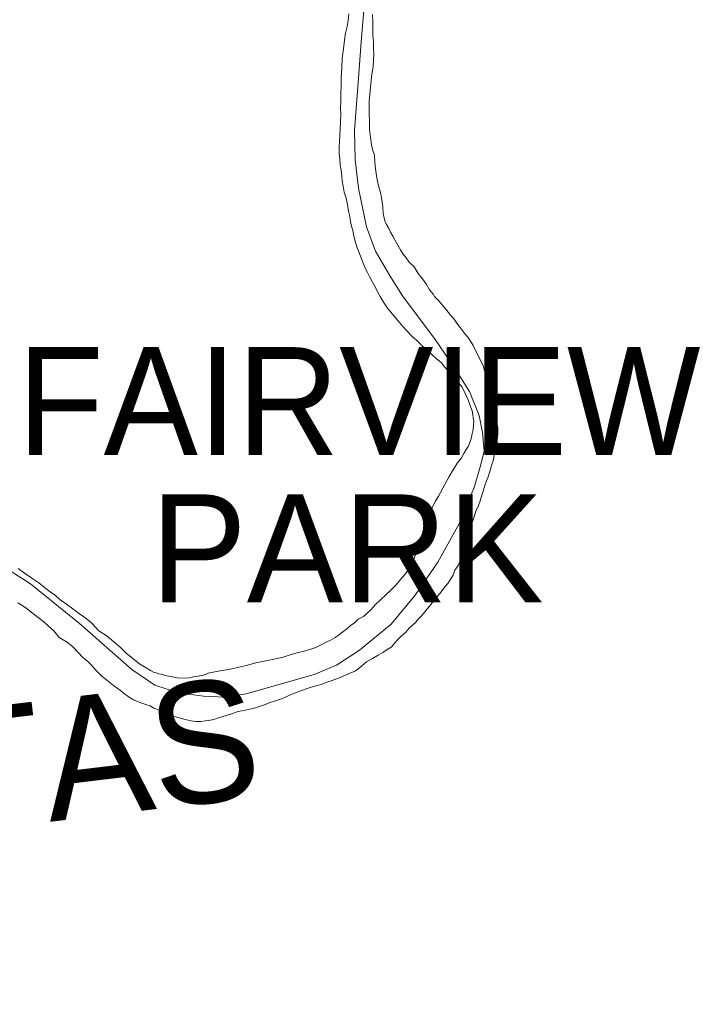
# Model space of a CAD drawing. Header units: feet. Extents: x 92 to 141.3, y -5 to 23.6.
# Tile 75 of 256: x 115.159 to 115.791, y 7.149 to 8.087. Entities that reach past the tile are written whole.
import ezdxf

# ---------------------------------------------------------------- set-up
doc = ezdxf.new("R2010")
doc.units = ezdxf.units.FT
doc.header["$MEASUREMENT"] = 0
doc.linetypes.add('CUY - Design$0$DGN1', pattern=[2231.760665, 0, -2231.760665])
doc.linetypes.add('CUY - Design$0$DGN3', pattern=[4463.52133, 2975.680887, -1487.840443])
for name, color, linetype, lineweight in [('CUY - Design$0$GM_X_Corporation', 7, 'CUY - Design$0$DGN1', 13), ('CUY - Design$0$GM_X_Corporation_Text', 7, 'Continuous', 13), ('CUY - Design$0$GM_X_Major_River', 5, 'Continuous', 13)]:
    doc.layers.add(name, color=color, linetype=linetype, lineweight=lineweight)
doc.layers.add('TX_X_20', color=7, linetype='Continuous')
doc.styles.add('CUY - Design$0$Styledgn030', font='dgn030.shx')

msp = doc.modelspace()

# ---------------------------------------------------------------- linework, layer by layer
at = {"layer": 'CUY - Design$0$GM_X_Corporation', "linetype": 'CUY - Design$0$DGN3', "flags": 128}
msp.add_lwpolyline([(131.23993, 19.51971), (131.25057, 19.21736), (131.25463, 18.74543), (131.80589, 18.75266), (131.81019, 18.38238), (131.81123, 18.2518), (131.81641, 18.20827), (131.84502, 18.15751), (131.86566, 18.12505), (131.85823, 18.05263), (131.73108, 17.94916), (131.73418, 17.79221), (131.89835, 17.74822), (131.90964, 17.7445), (131.91904, 17.74034), (131.92652, 17.73627), (131.93509, 17.73062), (131.94321, 17.72414), (131.94873, 17.71898), (131.95471, 17.71251), (131.9609, 17.70459), (131.96549, 17.6976), (131.96933, 17.69075), (132.02144, 17.58847), (131.95044, 17.533), (131.86311, 17.45709), (131.87979, 17.45324), (131.89094, 17.44917), (131.90171, 17.43933), (131.38918, 16.99856), (131.03043, 16.68824), (131.04286, 16.67552), (131.06094, 16.68511), (131.08522, 16.68897), (131.10624, 16.68909), (131.12604, 16.68425), (131.14175, 16.67608), (131.1579, 16.66215), (131.3522, 16.47961), (131.38278, 16.45757), (131.40646, 16.42875), (131.45073, 16.39722), (131.47927, 16.38005), (131.50406, 16.3674), (131.52597, 16.35391), (131.54212, 16.33997), (131.56161, 16.31944), (131.5774, 16.2956), (131.58908, 16.2709), (131.59622, 16.24866), (131.60171, 16.22434), (131.60518, 16.19424), (131.60252, 16.15461), (131.59946, 16.11457), (131.59713, 16.08814), (131.59972, 16.06752), (131.60808, 16.04694), (131.63682, 15.99387), (131.65597, 15.95891), (131.67298, 15.93837), (131.68623, 15.9273), (131.70566, 15.9171), (131.723, 15.91059), (131.74403, 15.90782), (131.77123, 15.90674), (131.79682, 15.90028), (131.81499, 15.89296), (131.83358, 15.88399), (131.8489, 15.87128), (131.86049, 15.86186), (131.89114, 15.83315), (131.93051, 15.79499), (132.24624, 15.48696), (131.51534, 15.47411), (131.49009, 15.49419), (131.48598, 15.49293), (131.48608, 15.47477), (130.94308, 15.46303), (130.40254, 15.45293), (130.40535, 15.53586), (130.4072, 15.53785), (130.2596, 15.66295), (130.1096, 15.45042), (129.85153, 15.44803), (129.53884, 15.44433), (129.23986, 15.43466), (129.21309, 15.43409), (129.16695, 15.43135), (129.11835, 15.42777), (129.05039, 15.42366), (129.00959, 15.42425), (128.94817, 15.42884), (128.9501, 15.09013), (128.96097, 14.34145), (128.6697, 14.33194), (128.63221, 14.33172), (128.57655, 14.33717), (128.58689, 13.24491), (128.97335, 13.25209), (128.98302, 12.71217), (128.75067, 12.70465), (128.75093, 12.65886), (128.614, 12.46502), (128.61963, 12.12721), (128.31641, 12.11763), (128.31235, 12.0175), (128.32977, 11.67176), (128.86532, 11.50852), (128.86619, 11.12239), (129.35593, 11.06667), (129.36127, 10.79892), (129.38142, 9.94025), (129.82461, 9.94429), (129.83433, 9.45799), (130.09023, 9.45935), (130.0907, 9.40748), (130.07646, 9.40692), (130.07658, 9.39917), (130.08565, 8.85417), (131.59766, 8.86329), (131.60394, 8.31434), (131.60815, 7.76308), (131.05258, 7.75574), (131.05751, 7.24579), (131.2499, 7.15465), (131.25497, 6.61991), (131.11129, 6.61591), (131.11546, 6.40124), (130.54318, 6.39723), (130.37053, 6.39397), (130.35937, 6.80203), (130.22056, 6.80102), (130.21922, 6.91499), (129.97993, 6.91257), (129.97975, 6.88407), (129.64281, 6.88197), (129.6421, 7.18676), (129.42492, 7.19021), (129.41596, 7.69594), (129.04342, 7.68314), (128.71838, 7.68254), (128.38447, 7.6739), (127.68238, 7.65958), (127.68944, 7.11125), (127.15123, 7.10072), (126.98615, 7.09609), (126.80214, 7.08961), (126.67126, 7.0837), (126.66869, 7.35149), (126.6722, 7.62957), (126.48612, 7.62513), (126.48544, 7.61192), (126.50773, 7.60679), (126.5267, 7.60493), (126.5728, 7.60665), (126.53324, 7.57158), (126.52982, 7.54596), (126.52666, 7.53396), (126.51209, 7.5107), (126.3009, 7.50607), (126.29327, 7.47214), (126.16081, 7.46798), (126.0279, 7.45918), (126.02471, 7.60541), (125.67969, 7.59929), (125.66526, 8.12024), (125.66062, 8.35372), (125.60669, 8.35274), (125.60652, 8.36759), (125.50551, 8.45316), (125.50568, 8.47503), (125.33063, 8.47855), (125.32864, 8.50906), (125.32487, 8.55275), (125.32404, 8.7021), (124.43779, 8.65627), (123.94613, 8.63062), (123.94987, 8.40415), (123.95043, 8.39054), (123.94732, 8.33646), (124.02309, 8.2993), (124.02594, 8.26509), (123.91277, 8.14672), (123.85149, 8.17742), (123.7684, 8.09444), (123.75788, 8.07741), (123.75721, 8.0642), (123.7594, 8.05185), (123.76494, 8.0354), (123.77299, 8.01486), (123.77816, 7.99387), (123.77798, 7.97283), (123.77822, 7.95179), (123.77838, 7.93693), (123.78346, 7.9242), (123.79436, 7.9074), (123.81193, 7.882), (123.84906, 7.83948), (123.87278, 7.81663), (123.90435, 7.79262), (123.92172, 7.78538), (123.94023, 7.78763), (123.95946, 7.79898), (123.97786, 7.81073), (123.99908, 7.82787), (124.02615, 7.83723), (124.05122, 7.84244), (124.07511, 7.84187), (124.11182, 7.83607), (124.1482, 7.82367), (124.17136, 7.81442), (124.18802, 7.79727), (124.19197, 7.77503), (124.18561, 7.75474), (124.16588, 7.71451), (124.15302, 7.68591), (124.14752, 7.66192), (124.14569, 7.64086), (124.15627, 7.61539), (124.17921, 7.58964), (124.22501, 7.54391), (124.34514, 7.44285), (124.37666, 7.42297), (124.42757, 7.39958), (124.45611, 7.38791), (124.47797, 7.38526), (124.48946, 7.38868), (124.49598, 7.39453), (124.50405, 7.40946), (124.51451, 7.43144), (124.5262, 7.45467), (124.53553, 7.46715), (124.54202, 7.47629), (124.55879, 7.48637), (124.58372, 7.50355), (124.60132, 7.51364), (124.61856, 7.51795), (124.64453, 7.51616), (124.65939, 7.5126), (124.6636, 7.50439), (124.66877, 7.48423), (124.69238, 7.39742), (124.70787, 7.37448), (124.72694, 7.36272), (124.74677, 7.35674), (124.76615, 7.35488), (124.79413, 7.35724), (124.81761, 7.35625), (124.84482, 7.35282), (124.87826, 7.34534), (124.9035, 7.33447), (124.93089, 7.31536), (124.94924, 7.29492), (124.95809, 7.27686), (124.96122, 7.25462), (124.96162, 7.21872), (124.96415, 7.13871), (124.96318, 7.11435), (124.95962, 7.10153), (124.95396, 7.09157), (124.94376, 7.08362), (124.90656, 7.05847), (124.88859, 7.04508), (124.84821, 7.01082), (124.81239, 6.97248), (124.79165, 6.94874), (124.16501, 6.93923), (124.18203, 6.22416), (124.03095, 6.17502), (124.15904, 6.10158), (123.99749, 6.03963), (123.86752, 5.98833), (123.80159, 5.9662), (123.7355, 5.96356), (123.19637, 5.94431), (122.3458, 5.91087), (121.63801, 5.89281), (121.3365, 5.88578), (120.97942, 5.88059), (120.9799, 6.11963), (120.97784, 6.26505), (121.30185, 6.27137), (121.27931, 7.14838), (121.07175, 7.14907), (121.06035, 7.46874), (120.91332, 7.47049), (120.90707, 7.91895), (120.91409, 7.9545), (120.92993, 8.04792), (120.8998, 8.09093), (120.83269, 8.09022), (120.80694, 8.10975), (120.78083, 8.12433), (120.75483, 8.12942), (120.72728, 8.12582), (120.71168, 8.12153), (120.68876, 8.1085), (120.67365, 8.09761), (120.66681, 8.0831), (120.66537, 8.06452), (120.67308, 8.03737), (120.67783, 8.01761), (120.6825, 8.00528), (120.68151, 7.9834), (120.68341, 7.96114), (120.68987, 7.93563), (120.69832, 7.91591), (120.70469, 7.89865), (120.7099, 7.87519), (120.7114, 7.85127), (120.70877, 7.82855), (120.70201, 7.80702), (120.68938, 7.79451), (120.67137, 7.78483), (120.65125, 7.78007), (120.63196, 7.77409), (120.61558, 7.76567), (120.58403, 7.75172), (120.5652, 7.7412), (120.54882, 7.73278), (120.53607, 7.73099), (120.51838, 7.72956), (120.49825, 7.72564), (120.48057, 7.72339), (120.45584, 7.72519), (120.43807, 7.73078), (120.42854, 7.73604), (120.41897, 7.7446), (120.41395, 7.75198), (120.41225, 7.7565), (120.40715, 7.77089), (120.41226, 7.7924), (120.42523, 7.81069), (120.44197, 7.82407), (120.47598, 7.83928), (120.51326, 7.85619), (120.55179, 7.87269), (120.57387, 7.88695), (120.58448, 7.89531), (120.59133, 7.90941), (120.58944, 7.93085), (120.57794, 7.96498), (120.55711, 7.98621), (120.52036, 7.99573), (120.48942, 7.99993), (120.47209, 8.00305), (120.4482, 8.00363), (120.41899, 8.00166), (120.39514, 7.99811), (120.37049, 7.9929), (120.35649, 7.99316), (120.35374, 8.05461), (120.34864, 8.36566), (120.79225, 8.35675), (120.70411, 9.1389), (120.6744, 9.14437), (120.07681, 8.59125), (120.00118, 8.51961), (119.96231, 8.48501), (119.92751, 8.45297), (119.89148, 8.4209), (119.86232, 8.39516), (119.81239, 8.35745), (119.77786, 8.33284), (119.74581, 8.30827), (119.7284, 8.29266), (119.63737, 8.20834), (119.55848, 8.135), (119.42661, 8.0115), (119.33158, 7.92132), (119.27729, 7.87487), (119.26475, 7.90555), (119.26648, 7.92249), (119.27557, 7.94206), (119.28797, 7.96087), (119.31299, 7.98736), (119.33034, 8.00585), (119.33631, 8.0167), (119.34288, 8.0391), (119.34524, 8.06554), (119.34194, 8.08734), (119.32596, 8.10434), (119.29424, 8.12556), (119.12346, 7.9654), (118.99254, 7.84069), (118.99161, 7.59215), (118.99381, 5.84852), (118.54291, 5.84653), (118.43532, 5.84573), (118.34637, 5.8457), (118.3705, 5.91717), (118.379, 5.96497), (118.38322, 6.00934), (118.38557, 6.08974), (118.36809, 6.09035), (117.7754, 6.11104), (117.72894, 6.11267), (117.6978, 6.11245), (117.67248, 6.11102), (117.65379, 6.10925), (117.6313, 6.10629), (117.60001, 6.10065), (117.58045, 6.0962), (117.56443, 6.09202), (117.54127, 6.08508), (117.51317, 6.07521), (117.48873, 6.06525), (117.46314, 6.05337), (117.43539, 6.0387), (117.41011, 6.02356), (117.38705, 6.00814), (117.32085, 5.94295), (117.23374, 5.94298), (117.23009, 5.94983), (116.99262, 5.95333), (116.97435, 5.93963), (116.47384, 5.95348), (116.32771, 5.94325), (116.04276, 5.95703), (115.91124, 5.95021), (115.8477, 5.83484), (115.669, 5.83398), (115.49211, 5.83224), (115.49355, 5.82196), (115.51673, 5.79479), (115.52856, 5.75832), (115.54169, 5.69672), (115.56823, 5.56032), (115.57251, 5.53071), (115.56609, 5.50089), (115.54788, 5.4201), (115.52838, 5.36403), (115.50102, 5.30945), (115.44633, 5.22009), (114.86993, 4.2747), (114.84069, 4.23531), (114.81431, 4.19377), (114.60335, 3.97677), (114.58881, 3.96499), (114.57426, 3.94766), (114.56408, 3.93747), (114.45795, 3.93933), (114.36056, 3.73965), (114.35556, 3.7364), (114.35105, 3.72716), (114.34877, 3.71544), (114.28571, 3.71875), (114.28716, 3.80205), (114.21341, 3.80591), (114.21587, 3.87622), (114.07607, 3.8811), (114.07658, 3.89549), (114.04289, 3.89726), (113.93959, 3.82493), (113.94069, 3.88766), (113.85503, 3.89215), (113.8519, 3.83258), (113.80606, 3.83418), (113.80592, 3.82595), (113.74897, 3.82794), (113.75178, 3.98878), (113.60637, 3.98624), (113.62639, 4.04787), (113.50298, 4.04571), (113.48296, 3.98409), (113.47109, 3.93978), (113.42165, 3.95395), (113.41207, 3.91819), (113.4615, 3.90401), (113.45831, 3.89209), (113.45075, 3.8834), (113.40932, 3.90829), (113.39477, 3.89375), (113.38711, 3.86301), (113.37315, 3.87173), (113.35279, 3.87681), (113.35358, 3.92205), (113.32274, 3.92313), (113.32205, 3.88302), (113.26395, 3.89047), (113.24309, 3.89267), (113.22854, 3.89344), (113.22146, 3.89315), (113.20519, 3.89038), (113.16845, 3.87506), (113.11984, 3.85822), (113.10886, 3.85375), (113.11139, 3.84639), (113.08737, 3.81876), (113.07009, 3.78485), (113.06039, 3.76305), (113.04078, 3.82718), (113.02957, 3.8231), (113.04485, 3.77314), (113.03014, 3.73274), (113.01368, 3.7194), (113.0003, 3.74256), (112.98192, 3.76786), (112.97514, 3.76798), (112.95859, 3.78186), (112.94861, 3.81084), (112.95793, 3.81248), (112.92863, 3.87531), (112.94219, 3.88668), (112.87231, 4.01103), (112.85178, 4.07265), (112.8506, 4.20852), (112.86718, 4.27883), (112.89601, 4.33334), (112.92997, 4.37122), (112.96293, 4.41564), (113.20045, 4.63139), (113.35026, 4.72728), (113.34297, 4.79922), (113.29914, 4.80265), (113.28454, 4.8746), (113.32108, 4.91912), (113.37956, 5.00132), (113.3857, 5.01219), (113.38191, 4.79482), (113.57604, 4.95772), (113.57304, 4.96173), (113.5698, 4.96585), (113.56523, 4.97136), (113.56165, 4.97545), (113.55661, 4.98088), (113.53917, 4.99893), (113.55284, 5.01998), (113.58091, 5.00442), (113.58285, 5.00828), (113.58487, 5.01276), (113.58755, 5.0197), (113.58973, 5.02671), (113.59065, 5.0303), (113.59145, 5.0339), (113.59207, 5.03716), (113.59284, 5.04232), (113.59353, 5.05004), (113.5937, 5.05572), (114.02934, 5.63384), (114.01401, 5.67179), (114.01889, 5.67397), (114.00995, 5.69609), (114.03567, 5.72272), (114.04137, 5.73391), (114.07936, 5.78816), (114.0993, 5.81278), (114.1077, 5.82795), (114.21714, 5.83294), (114.38907, 5.83338), (114.44045, 5.83233), (114.59284, 5.99067), (114.62765, 6.06755), (114.60072, 6.07215), (114.5138, 6.07404), (114.48545, 6.09203), (114.47721, 6.09186), (114.45742, 6.09311), (114.45616, 6.13639), (114.33259, 6.13721), (114.3368, 6.04779), (114.27551, 5.93767), (114.18865, 5.93592), (114.20453, 5.96635), (114.2247, 6.00924), (114.24575, 6.04967), (114.25356, 6.07127), (114.25799, 6.09776), (114.25858, 6.15221), (114.25205, 6.21271), (114.2466, 6.28148), (114.24593, 6.33674), (114.24509, 6.35899), (114.24843, 6.39907), (114.25043, 6.42303), (114.26067, 6.46861), (114.27536, 6.51798), (114.29335, 6.56701), (114.31684, 6.60832), (114.33522, 6.63756), (114.35174, 6.65646), (114.3631, 6.66494), (114.37982, 6.67352), (114.40113, 6.67931), (114.42783, 6.68273), (114.45905, 6.68708), (114.48992, 6.68811), (114.51035, 6.69636), (114.53697, 6.70432), (114.58031, 6.72045), (114.61178, 6.73263), (114.62811, 6.74039), (114.64114, 6.74766), (114.66269, 6.76212), (114.67571, 6.77022), (114.68785, 6.78119), (114.70607, 6.79764), (114.72803, 6.81169), (114.77647, 6.84112), (114.80045, 6.85769), (114.82058, 6.88161), (114.82973, 6.89788), (114.83467, 6.91902), (114.83191, 6.95526), (114.82443, 7.00089), (114.80593, 7.0628), (114.78986, 7.10537), (114.76707, 7.15441), (114.73856, 7.20168), (114.71394, 7.26017), (114.70574, 7.27981), (114.70291, 7.2979), (114.70074, 7.32467), (114.70489, 7.34413), (114.71124, 7.37767), (114.72018, 7.40507), (114.72883, 7.42628), (114.73256, 7.44616), (114.73855, 7.4768), (114.74238, 7.51276), (114.74235, 7.53586), (114.74329, 7.55073), (114.74829, 7.56897), (114.75612, 7.58975), (114.7693, 7.61106), (114.78998, 7.62756), (114.81405, 7.63959), (114.84234, 7.64634), (114.87493, 7.6437), (114.91827, 7.63839), (114.96541, 7.62902), (115.01005, 7.62085), (115.04522, 7.61248), (115.07136, 7.60269), (115.09711, 7.59166), (115.13498, 7.57139), (115.1696, 7.5494), (115.21605, 7.51156), (115.26591, 7.4676), (115.28803, 7.45279), (115.31042, 7.4454), (115.33437, 7.44217), (115.35539, 7.44136), (115.37509, 7.44464), (115.43981, 7.46285), (115.46105, 7.47194), (115.48302, 7.48599), (115.51301, 7.51093), (115.53595, 7.53861), (115.55758, 7.56998), (115.57827, 7.60711), (115.59242, 7.64204), (115.5986, 7.6632), (115.60164, 7.67604), (115.60006, 7.69375), (115.59687, 7.70977), (115.58777, 7.73269), (115.5729, 7.75631), (115.55509, 7.78235), (115.52381, 7.82379), (115.51148, 7.84375), (115.49827, 7.86658), (115.48959, 7.88951), (115.48187, 7.92647), (115.47887, 7.95363), (115.47832, 7.98167), (115.48189, 8.03124), (115.48451, 8.06593), (115.48888, 8.11634), (115.49433, 8.13253), (115.50298, 8.15374), (115.51328, 8.17498), (115.52659, 8.18969), (115.54493, 8.19954), (115.57729, 8.20844), (115.62083, 8.21468), (115.67428, 8.21946), (115.73389, 8.2252), (115.7638, 8.23281), (115.79646, 8.2479), (115.81839, 8.2636), (115.84224, 8.28718), (115.86105, 8.31519), (115.88457, 8.35526), (115.92694, 8.44272), (115.95151, 8.4927), (115.98314, 8.53953), (116.01049, 8.57308), (116.03963, 8.59964), (116.07611, 8.62966), (116.0924, 8.63906), (116.11244, 8.64647), (116.13701, 8.65398), (116.16035, 8.66105), (116.17497, 8.67165), (116.1833, 8.6879), (116.1878, 8.71068), (116.18284, 8.73285), (116.17238, 8.76274), (116.16009, 8.78065), (116.14833, 8.79237), (116.12873, 8.80476), (116.10033, 8.82523), (116.08226, 8.84383), (116.0649, 8.86823), (116.03194, 8.91129), (116.00567, 8.94911), (115.98227, 8.98782), (115.94989, 9.04326), (115.91314, 9.11181), (115.9024, 9.13469), (115.89865, 9.15854), (115.90029, 9.18002), (115.90851, 9.20245), (115.92493, 9.22629), (115.94068, 9.24228), (115.9537, 9.25037), (115.96677, 9.25641), (115.98114, 9.25835), (116.00657, 9.26381), (116.04352, 9.26991), (116.08131, 9.27521), (116.1064, 9.27695), (116.16192, 9.28095), (116.19065, 9.28607), (116.22471, 9.29252), (116.25743, 9.30432), (116.2864, 9.3181), (116.3072, 9.32883), (116.33003, 9.34083), (116.34456, 9.35597), (116.35696, 9.37519), (116.36038, 9.38969), (116.35326, 9.41718), (116.33894, 9.4338), (116.31549, 9.45354), (116.27924, 9.4755), (116.23903, 9.48871), (116.21095, 9.49268), (116.18665, 9.49261), (116.16205, 9.48675), (116.13624, 9.47964), (116.10398, 9.46538), (116.07104, 9.44409), (116.04791, 9.4259), (116.02038, 9.40142), (115.99773, 9.37994), (115.98279, 9.36479), (115.95511, 9.34774), (115.93014, 9.34022), (115.9034, 9.33845), (115.86507, 9.33974), (115.83621, 9.34122), (115.81404, 9.33789), (115.77828, 9.33429), (115.7224, 9.32698), (115.68337, 9.32207), (115.66114, 9.32162), (115.60022, 9.31998), (115.5669, 9.31766), (115.5451, 9.3164), (115.51469, 9.31249), (115.48434, 9.30611), (115.45889, 9.30147), (115.42724, 9.29836), (115.39798, 9.29942), (115.3682, 9.30583), (115.33747, 9.31883), (115.30581, 9.33757), (115.27984, 9.35973), (115.2613, 9.38122), (115.24404, 9.40067), (115.23659, 9.42403), (115.2299, 9.45029), (115.2212, 9.49548), (115.21367, 9.54399), (115.21165, 9.58437), (115.21477, 9.61495), (115.22091, 9.63817), (115.23163, 9.65859), (115.24665, 9.67003), (115.27241, 9.67962), (115.31306, 9.68621), (115.35097, 9.68532), (115.39063, 9.6787), (115.41515, 9.66764), (115.44094, 9.65414), (115.46647, 9.63321), (115.50708, 9.59938), (115.53046, 9.58294), (115.55213, 9.57018), (115.57536, 9.56157), (115.6125, 9.55737), (115.65659, 9.55661), (115.79459, 9.55526), (116.01587, 9.54939), (116.0801, 9.55073), (116.22689, 9.55303), (116.29829, 9.5354), (116.32139, 9.52745), (116.36018, 9.50385), (116.38575, 9.54733), (116.66217, 9.54381), (116.66389, 9.70963), (117.21481, 9.69554), (117.25716, 9.69737), (117.39061, 9.69523), (117.44987, 9.69912), (117.59348, 9.70226), (117.68385, 9.70696), (117.75813, 9.71561), (117.81825, 9.72609), (117.84121, 9.73416), (118.10247, 9.74665), (118.19937, 9.74971), (118.22569, 9.74755), (118.28728, 9.73293), (118.34152, 9.71655), (118.35633, 9.71132), (118.38421, 9.69563), (118.39898, 9.68373), (118.99566, 10.02729), (118.99547, 10.23171), (118.99234, 10.42917), (118.99394, 10.72874), (118.99132, 11.02145), (118.99419, 11.13033), (118.98921, 11.33204), (118.99866, 11.3293), (119.04168, 11.32343), (119.06563, 11.32853), (119.08493, 11.33402), (119.09226, 11.35098), (119.15197, 11.36827), (119.19606, 11.35482), (119.29316, 11.32403), (119.31526, 11.30371), (119.3162, 11.28309), (119.33565, 11.27084), (119.33373, 11.24525), (119.35359, 11.23465), (119.44157, 11.21293), (119.46421, 11.22049), (119.49355, 11.21119), (119.52173, 11.18868), (119.62767, 11.1828), (119.68883, 11.1786), (119.7153, 11.16639), (119.7421, 11.16862), (119.79582, 11.1504), (119.82349, 11.14562), (119.86844, 11.14673), (119.88832, 11.13242), (119.91231, 11.12143), (119.92674, 11.12235), (119.97505, 11.11357), (119.9944, 11.11989), (120.02125, 11.11263), (120.03373, 11.09249), (120.04863, 11.08516), (120.06016, 11.08771), (120.08518, 11.08101), (120.10126, 11.08316), (120.11039, 11.07496), (120.11951, 11.06758), (120.17116, 11.05547), (120.25962, 11.02995), (120.27285, 11.02507), (120.28522, 11.02596), (120.30297, 11.02482), (120.32815, 11.02248), (120.36986, 11.01735), (120.39006, 11.01994), (120.40656, 11.02003), (120.42098, 11.02382), (120.43249, 11.03049), (120.45186, 11.03473), (120.48193, 11.04316), (120.49962, 11.05151), (120.51028, 11.06272), (120.51061, 11.07511), (120.50889, 11.08707), (120.51255, 11.09453), (120.52866, 11.09255), (120.56044, 11.08984), (120.59214, 11.1024), (120.67263, 11.16272), (120.67952, 11.18382), (120.67764, 11.22139), (120.66959, 11.25561), (120.65715, 11.26463), (120.64428, 11.2786), (120.6327, 11.28266), (120.62768, 11.29378), (120.63293, 11.31157), (120.65421, 11.341), (120.94839, 11.47435), (120.96744, 11.46372), (121.02605, 11.32737), (121.31977, 11.46857), (121.27379, 11.56493), (121.28903, 11.56915), (121.31503, 11.56888), (121.33856, 11.56612), (121.33968, 11.58553), (121.36361, 11.58567), (121.37431, 11.59109), (121.37946, 11.55891), (121.41726, 11.58473), (121.42317, 11.62894), (121.70333, 11.83035), (121.71124, 11.818), (121.77727, 11.81672), (121.78931, 11.80481), (121.79976, 11.78215), (121.81385, 11.77274), (121.83776, 11.77617), (121.85049, 11.78574), (121.86731, 11.80152), (121.8731, 11.79866), (121.89323, 11.81281), (121.89739, 11.8083), (121.89988, 11.80542), (121.96071, 11.84416), (121.90748, 11.91158), (121.91404, 11.91905), (121.93338, 11.92659), (121.95026, 11.93288), (121.9745, 11.94912), (122.01568, 11.96297), (122.0449, 11.97511), (122.06957, 11.98928), (122.11542, 12.01556), (122.15982, 12.03163), (122.1939, 12.04968), (122.22377, 12.07718), (122.23795, 12.10703), (122.24828, 12.25121), (122.28848, 12.27674), (122.31985, 12.2737), (122.34577, 12.28095), (122.3769, 12.30557), (122.40513, 12.33224), (122.41391, 12.3467), (122.40893, 12.36332), (122.42282, 12.37262), (122.49883, 12.26307), (122.51151, 12.2707), (122.51287, 12.28889), (122.44974, 12.39203), (122.52843, 12.4527), (122.60246, 12.33858), (122.63955, 12.36806), (122.56916, 12.48677), (122.61902, 12.51769), (122.69833, 12.4086), (122.73868, 12.4402), (122.66228, 12.54808), (122.91878, 12.74281), (122.99271, 12.63488), (123.02619, 12.6577), (122.95135, 12.77056), (123.01095, 12.81195), (123.09316, 12.70208), (123.11347, 12.72263), (123.03404, 12.83914), (123.05448, 12.85144), (123.13257, 12.74151), (123.20311, 12.79545), (123.16246, 12.86051), (123.1784, 12.87025), (123.22499, 12.79454), (123.18135, 12.76207), (123.208, 12.72076), (123.25332, 12.7516), (123.28958, 12.70299), (123.31043, 12.7157), (123.34385, 12.79427), (123.31993, 12.81952), (123.31596, 12.83557), (123.30784, 12.85321), (123.30132, 12.87418), (123.28612, 12.89543), (123.22283, 12.95725), (123.22034, 12.98447), (123.22263, 13.0221), (123.27616, 13.10143), (124.54795, 13.89257), (124.57064, 13.89152), (124.57606, 13.89505), (124.62282, 13.88552), (124.63639, 13.8626), (124.6429, 13.84246), (124.64652, 13.82227), (124.64343, 13.80901), (124.61654, 13.81314), (124.58923, 13.79125), (124.58083, 13.7746), (124.5968, 13.75667), (124.63483, 13.77831), (124.64476, 13.77681), (124.64402, 13.77184), (124.59992, 13.74184), (124.6088, 13.72835), (124.65757, 13.74974), (124.66846, 13.71355), (124.71584, 13.74442), (124.71389, 13.7634), (124.73626, 13.75795), (124.87658, 13.8621), (124.86399, 13.98005), (124.85314, 14.01334), (124.88085, 14.03607), (124.90359, 14.00708), (124.98734, 14.06081), (125.02388, 14.02047), (125.04921, 14.01094), (125.08035, 13.99861), (125.21657, 14.07502), (125.22042, 14.09284), (125.20719, 14.09429), (125.20047, 14.10122), (125.2189, 14.11058), (125.22082, 14.1197), (125.19917, 14.13176), (125.11382, 14.10032), (125.10275, 14.06958), (125.10595, 14.05022), (125.07789, 14.0502), (125.0685, 14.09591), (125.09078, 14.12186), (125.26055, 14.21696), (125.28205, 14.18837), (125.29306, 14.17077), (125.35821, 14.20026), (125.35406, 14.33238), (125.41134, 14.3634), (125.44514, 14.36598), (125.45806, 14.35791), (125.49178, 14.36545), (125.51193, 14.36988), (125.52823, 14.35691), (125.54029, 14.37733), (125.4921, 14.42369), (125.78152, 14.6247), (125.71791, 14.68033), (125.69101, 14.68529), (125.66719, 14.70393), (125.733, 14.74375), (125.84557, 14.61947), (125.92404, 14.69419), (125.95146, 14.70824), (125.97327, 14.73831), (125.99121, 14.75221), (126.04135, 14.68729), (126.156, 14.7704), (126.11755, 14.82724), (126.11907, 14.837), (126.13503, 14.85199), (126.1906, 14.96189), (126.32866, 15.07165), (126.45257, 15.17187), (126.48151, 15.14257), (126.47132, 15.13456), (126.45164, 15.15203), (126.34454, 15.06118), (126.38054, 15.02909), (126.40258, 15.04471), (126.42432, 15.02727), (126.61294, 15.18215), (126.55488, 15.25233), (126.52229, 15.25183), (126.46856, 15.23078), (126.44679, 15.22425), (126.42924, 15.23762), (126.445, 15.25892), (126.45885, 15.27029), (126.45689, 15.29009), (126.4845, 15.29216), (126.50413, 15.30402), (126.52449, 15.32085), (126.55826, 15.32591), (126.67547, 15.19508), (126.73998, 15.24858), (126.75889, 15.25617), (126.79562, 15.25236), (126.82778, 15.25387), (126.85727, 15.27766), (126.88718, 15.30104), (126.91048, 15.32519), (126.94157, 15.35518), (126.96172, 15.37098), (126.95746, 15.00974), (127.03257, 15.0605), (127.06749, 15.0805), (127.28917, 15.22576), (127.59704, 15.43051), (127.67996, 15.48504), (127.7165, 15.50877), (127.76207, 15.53791), (127.81422, 15.56833), (128.11687, 15.75039), (128.17929, 15.78707), (128.30245, 15.86618), (128.28915, 15.88674), (128.44865, 15.9884), (128.46878, 15.96206), (128.93648, 16.24415), (128.93525, 16.67295), (128.99309, 16.71745), (128.97858, 16.73429), (129.01956, 16.7729), (129.04745, 16.79453), (129.06386, 16.80741), (129.08767, 16.82323), (129.09069, 16.87113), (129.10303, 16.87491), (129.10343, 16.94796), (129.11456, 16.94803), (129.11447, 17.03511), (129.28632, 17.03897), (129.28446, 17.14049), (129.22933, 17.1963), (129.20388, 17.17063), (128.95177, 17.43756), (129.14556, 17.62445), (129.22524, 17.54806), (129.26601, 17.55799), (129.28552, 17.58587), (129.29798, 17.61697), (129.29872, 17.62524), (129.29034, 17.63672), (129.33699, 17.63721), (129.36011, 17.59905), (129.39166, 17.58245), (129.51155, 17.64484), (129.52517, 17.64457), (129.54646, 17.66173), (129.56357, 17.68297), (129.57418, 17.69464), (129.59229, 17.69979), (129.60537, 17.7119), (129.61914, 17.73641), (129.64527, 17.76394), (129.67152, 17.7795), (129.69895, 17.80127), (129.70987, 17.82244), (129.80008, 17.91796), (129.82547, 17.93639), (129.94004, 18.07015), (129.96254, 18.08938), (129.97836, 18.11639), (129.99986, 18.15171), (130.01563, 18.18243), (130.0365, 18.19917), (130.06462, 18.23291), (130.09785, 18.29066), (130.12478, 18.32026), (130.15226, 18.33748), (130.17925, 18.3613), (130.19468, 18.38541), (130.22005, 18.40591), (130.24093, 18.42264), (130.26379, 18.44683), (130.28947, 18.43884), (130.32756, 18.50531), (130.33518, 18.52603), (130.34029, 18.54962), (130.3537, 18.56958), (130.36539, 18.59571), (130.3764, 18.60136), (130.39989, 18.5742), (130.43409, 18.58034), (130.47069, 18.59352), (130.48616, 18.61392), (130.51029, 18.63523), (130.5195, 18.66134), (130.52529, 18.69897), (130.55191, 18.71865), (130.56647, 18.74688), (130.59116, 18.75416), (130.60168, 18.77409), (130.63527, 18.79881), (130.66174, 18.83211), (130.72556, 18.92527), (130.75616, 18.95821), (130.79867, 18.99829), (130.84281, 19.03921), (130.87296, 19.07627), (130.89423, 19.09467), (130.90876, 19.12578), (130.95766, 19.18492), (130.96222, 19.22171), (131.02839, 19.28805), (131.06662, 19.30249), (131.10039, 19.34909), (131.13742, 19.39943), (131.15767, 19.43556), (131.19005, 19.45737), (131.21845, 19.50391), (131.23993, 19.51971)], dxfattribs=at)
at = {"layer": 'CUY - Design$0$GM_X_Corporation', "flags": 128}
msp.add_lwpolyline([(115.45889, 9.30147), (115.48434, 9.30611), (115.51469, 9.31249), (115.5451, 9.3164), (115.5669, 9.31766), (115.60022, 9.31998), (115.66114, 9.32162), (115.68337, 9.32207), (115.7224, 9.32698), (115.77828, 9.33429), (115.81404, 9.33789), (115.83621, 9.34122), (115.86507, 9.33974), (115.9034, 9.33845), (115.93014, 9.34022), (115.95511, 9.34774), (115.98279, 9.36479), (115.99773, 9.37994), (116.02038, 9.40142), (116.04791, 9.4259), (116.07104, 9.44409), (116.10398, 9.46538), (116.13624, 9.47964), (116.16205, 9.48675), (116.18665, 9.49261), (116.21095, 9.49268), (116.23903, 9.48871), (116.27924, 9.4755), (116.31549, 9.45354), (116.33894, 9.4338), (116.35326, 9.41718), (116.36038, 9.38969), (116.35696, 9.37519), (116.34456, 9.35597), (116.33003, 9.34083), (116.3072, 9.32883), (116.2864, 9.3181), (116.25743, 9.30432), (116.22471, 9.29252), (116.19065, 9.28607), (116.16192, 9.28095), (116.1064, 9.27695), (116.08131, 9.27521), (116.04352, 9.26991), (116.00657, 9.26381), (115.98114, 9.25835), (115.96677, 9.25641), (115.9537, 9.25037), (115.94068, 9.24228), (115.92493, 9.22629), (115.90851, 9.20245), (115.90029, 9.18002), (115.89865, 9.15854), (115.9024, 9.13469), (115.91314, 9.11181), (115.94989, 9.04326), (115.98227, 8.98782), (116.00567, 8.94911), (116.03194, 8.91129), (116.0649, 8.86823), (116.08226, 8.84383), (116.10033, 8.82523), (116.12873, 8.80476), (116.14833, 8.79237), (116.16009, 8.78065), (116.17238, 8.76274), (116.18284, 8.73285), (116.1878, 8.71068), (116.1833, 8.6879), (116.17497, 8.67165), (116.16035, 8.66105), (116.13701, 8.65398), (116.11244, 8.64647), (116.0924, 8.63906), (116.07611, 8.62966), (116.03963, 8.59964), (116.01049, 8.57308), (115.98314, 8.53953), (115.95151, 8.4927), (115.92694, 8.44272), (115.88457, 8.35526), (115.86105, 8.31519), (115.84224, 8.28718), (115.81839, 8.2636), (115.79646, 8.2479), (115.7638, 8.23281), (115.73389, 8.2252), (115.67428, 8.21946), (115.62083, 8.21468), (115.57729, 8.20844), (115.54493, 8.19954), (115.52659, 8.18969), (115.51328, 8.17498), (115.50298, 8.15374), (115.49433, 8.13253), (115.48888, 8.11634), (115.48451, 8.06593), (115.48189, 8.03124), (115.47832, 7.98167), (115.47887, 7.95363), (115.48187, 7.92647), (115.48959, 7.88951), (115.49827, 7.86658), (115.51148, 7.84375), (115.52381, 7.82379), (115.55509, 7.78235), (115.5729, 7.75631), (115.58777, 7.73269), (115.59687, 7.70977), (115.60006, 7.69375), (115.60164, 7.67604), (115.5986, 7.6632), (115.59242, 7.64204), (115.57827, 7.60711), (115.55758, 7.56998), (115.53595, 7.53861), (115.51301, 7.51093), (115.48302, 7.48599), (115.46105, 7.47194), (115.43981, 7.46285), (115.37509, 7.44464), (115.35539, 7.44136), (115.33437, 7.44217), (115.31042, 7.4454), (115.28803, 7.45279), (115.26591, 7.4676), (115.21605, 7.51156), (115.1696, 7.5494), (115.13498, 7.57139), (115.09711, 7.59166), (115.07136, 7.60269), (115.04522, 7.61248), (115.01005, 7.62085), (114.96541, 7.62902), (114.91827, 7.63839), (114.87493, 7.6437), (114.84234, 7.64634), (114.81405, 7.63959), (114.78998, 7.62756), (114.7693, 7.61106), (114.75612, 7.58975), (114.74829, 7.56897), (114.74329, 7.55073), (114.74235, 7.53586), (114.74238, 7.51276), (114.73855, 7.4768), (114.73256, 7.44616), (114.72883, 7.42628), (114.72018, 7.40507), (114.71124, 7.37767), (114.70489, 7.34413), (114.70074, 7.32467), (114.70291, 7.2979), (114.70574, 7.27981), (114.71394, 7.26017), (114.73856, 7.20168), (114.76707, 7.15441), (114.78986, 7.10537), (114.80593, 7.0628), (114.82443, 7.00089), (114.83191, 6.95526), (114.83467, 6.91902), (114.82973, 6.89788), (114.82058, 6.88161), (114.80045, 6.85769), (114.77647, 6.84112), (114.72803, 6.81169), (114.70607, 6.79764), (114.68785, 6.78119), (114.67571, 6.77022), (114.66269, 6.76212), (114.64114, 6.74766), (114.62811, 6.74039), (114.61178, 6.73263), (114.58031, 6.72045), (114.53697, 6.70432), (114.51035, 6.69636), (114.48992, 6.68811), (114.45905, 6.68708), (114.42783, 6.68273), (114.40113, 6.67931), (114.37982, 6.67352), (114.3631, 6.66494), (114.35174, 6.65646), (114.33522, 6.63756), (114.31684, 6.60832), (114.29335, 6.56701), (114.27536, 6.51798), (114.26067, 6.46861), (114.25043, 6.42303), (114.24843, 6.39907), (114.24509, 6.35899), (114.24593, 6.33674), (114.2466, 6.28148), (114.25205, 6.21271), (114.25858, 6.15221), (114.25799, 6.09776), (114.25356, 6.07127), (114.24575, 6.04967), (114.2247, 6.00924), (114.20453, 5.96635), (114.18865, 5.93592), (114.18138, 5.92835), (114.16001, 5.90483), (114.13699, 5.88127), (114.07004, 5.82775), (113.40537, 5.82612), (113.11292, 5.82725), (113.07726, 5.79766), (113.01927, 5.74802), (113.0385, 7.21738), (113.04979, 8.02809), (113.05323, 8.17376), (113.94427, 8.16489), (113.94459, 8.24929), (113.94721, 8.92588), (114.07332, 8.97215), (114.18001, 9.01661), (114.27256, 9.06021), (114.36911, 9.10176), (114.50576, 9.15926), (114.50147, 8.48583), (114.96497, 8.47783), (114.95778, 8.56957), (114.95002, 8.76201), (115.45883, 8.75254), (115.45876, 8.92617), (115.47401, 8.92524), (115.4734, 8.95698), (115.51662, 8.95826), (115.51065, 8.9899), (115.49969, 9.02391), (115.48574, 9.0426), (115.46398, 9.06031), (115.4598, 9.06352), (115.45927, 9.20356), (115.45889, 9.30147)], dxfattribs=at)
at = {"layer": 'CUY - Design$0$GM_X_Major_River', "flags": 128}
for points in [[(115.54226, 7.59396), (115.54461, 7.60061), (115.54696, 7.60767), (115.54929, 7.61515), (115.55205, 7.62222), (115.55524, 7.62806), (115.55804, 7.63307), (115.56842, 7.65184), (115.57243, 7.65852), (115.57644, 7.66479), (115.58007, 7.66941), (115.58247, 7.67358), (115.58446, 7.67733), (115.58647, 7.68026), (115.58766, 7.68318), (115.58884, 7.68609), (115.58961, 7.68899), (115.59037, 7.69272), (115.59112, 7.69645), (115.59146, 7.70059), (115.5918, 7.70431), (115.59133, 7.7076), (115.59085, 7.7109), (115.59038, 7.71419), (115.58908, 7.71747), (115.58778, 7.72116), (115.58605, 7.72525), (115.58389, 7.73017), (115.58088, 7.73672), (115.57708, 7.74118), (115.57454, 7.74444), (115.57243, 7.74729), (115.57032, 7.74931), (115.56653, 7.75337), (115.564, 7.75621), (115.56062, 7.76027), (115.55643, 7.76391), (115.55224, 7.76754), (115.54803, 7.77159), (115.54215, 7.77684), (115.53753, 7.7813), (115.53291, 7.78534), (115.5287, 7.7898), (115.52407, 7.79466), (115.51942, 7.80035), (115.51436, 7.80645), (115.50971, 7.81214), (115.50589, 7.81785), (115.50249, 7.82315), (115.49993, 7.82764), (115.49777, 7.83255), (115.49521, 7.83705), (115.49265, 7.84154), (115.4905, 7.84604), (115.48878, 7.84972), (115.48706, 7.8534), (115.48229, 7.8657), (115.48055, 7.87062), (115.4788, 7.87595), (115.47747, 7.88088), (115.47655, 7.88623), (115.47523, 7.89033), (115.47433, 7.89445), (115.47382, 7.89939), (115.47249, 7.90473), (115.47155, 7.91091), (115.47019, 7.91707), (115.46843, 7.92282), (115.4675, 7.92858), (115.46658, 7.93351), (115.46609, 7.93805), (115.46557, 7.94382), (115.46465, 7.94875), (115.46414, 7.95411), (115.46362, 7.95947), (115.46352, 7.96525), (115.46382, 7.97103), (115.46413, 7.97682), (115.46442, 7.98301), (115.46471, 7.98963), (115.465, 7.99665), (115.46488, 8.00284), (115.46518, 8.00904), (115.46503, 8.01688), (115.46532, 8.0239), (115.46557, 8.03216), (115.46623, 8.04126), (115.46647, 8.05035), (115.46754, 8.05945), (115.46863, 8.06773), (115.46974, 8.07435), (115.47128, 8.08057), (115.472, 8.08637), (115.47271, 8.09257)], [(115.47271, 8.09257), (115.472, 8.08637), (115.47128, 8.08057), (115.46974, 8.07435), (115.46863, 8.06773), (115.46754, 8.05945), (115.46647, 8.05035), (115.46623, 8.04126), (115.46557, 8.03216), (115.46532, 8.0239), (115.46503, 8.01688), (115.46518, 8.00904), (115.46488, 8.00284), (115.465, 7.99665), (115.46471, 7.98963), (115.46442, 7.98301), (115.46413, 7.97682), (115.46382, 7.97103), (115.46352, 7.96525), (115.46362, 7.95947), (115.46414, 7.95411), (115.46465, 7.94875), (115.46557, 7.94382), (115.46609, 7.93805), (115.46658, 7.93351), (115.4675, 7.92858), (115.46843, 7.92282), (115.47019, 7.91707), (115.47155, 7.91091), (115.47249, 7.90473), (115.47382, 7.89939), (115.47433, 7.89445), (115.47523, 7.89033), (115.47655, 7.88623), (115.47747, 7.88088), (115.4788, 7.87595), (115.48055, 7.87062), (115.48229, 7.8657), (115.48706, 7.8534), (115.48878, 7.84972), (115.4905, 7.84604), (115.49265, 7.84154), (115.49521, 7.83705), (115.49777, 7.83255), (115.49993, 7.82764), (115.50249, 7.82315), (115.50589, 7.81785), (115.50971, 7.81214), (115.51436, 7.80645), (115.51942, 7.80035), (115.52407, 7.79466), (115.5287, 7.7898), (115.53291, 7.78534), (115.53753, 7.7813), (115.54215, 7.77684), (115.54803, 7.77159), (115.55224, 7.76754), (115.55643, 7.76391), (115.56062, 7.76027), (115.564, 7.75621), (115.56653, 7.75337), (115.57032, 7.74931), (115.57243, 7.74729), (115.57454, 7.74444), (115.57708, 7.74118), (115.58088, 7.73672), (115.58389, 7.73017), (115.58605, 7.72525), (115.58778, 7.72116), (115.58908, 7.71747), (115.59038, 7.71419), (115.59085, 7.7109), (115.59133, 7.7076), (115.5918, 7.70431), (115.59146, 7.70059), (115.59112, 7.69645), (115.59037, 7.69272), (115.58961, 7.68899), (115.58884, 7.68609), (115.58766, 7.68318), (115.58647, 7.68026), (115.58446, 7.67733), (115.58247, 7.67358), (115.58007, 7.66941), (115.57644, 7.66479), (115.57243, 7.65852), (115.56842, 7.65184), (115.55804, 7.63307), (115.55524, 7.62806), (115.55205, 7.62222), (115.54929, 7.61515), (115.54696, 7.60767), (115.54461, 7.60061), (115.54226, 7.59396)], [(115.61271, 7.71214), (115.61182, 7.71542), (115.61091, 7.71995), (115.60959, 7.72447), (115.60828, 7.72857), (115.60697, 7.73226), (115.60607, 7.73596), (115.60474, 7.74089), (115.6038, 7.74747), (115.60205, 7.75281), (115.60072, 7.75732), (115.59128, 7.77655), (115.58703, 7.78307), (115.5828, 7.78877), (115.57899, 7.79365), (115.57561, 7.79771), (115.57306, 7.80179), (115.56969, 7.80544), (115.56505, 7.81114), (115.56167, 7.8152), (115.55871, 7.81886), (115.55619, 7.82129), (115.5545, 7.82332), (115.55322, 7.82536), (115.55153, 7.82739), (115.54942, 7.83024), (115.54686, 7.83473), (115.54304, 7.84003), (115.53882, 7.84531), (115.53499, 7.85143), (115.53036, 7.85588), (115.5274, 7.85996), (115.52444, 7.86362), (115.52189, 7.86769), (115.51932, 7.87219), (115.51677, 7.87668), (115.51463, 7.88077), (115.51249, 7.88444), (115.51077, 7.88812), (115.50864, 7.8918), (115.50692, 7.89548), (115.50555, 7.90247), (115.50503, 7.90866), (115.50453, 7.91319), (115.50404, 7.91731), (115.50314, 7.92101), (115.50225, 7.9247), (115.50093, 7.92881), (115.50003, 7.93333), (115.49911, 7.93827), (115.49816, 7.94485), (115.49763, 7.95103), (115.49709, 7.95805), (115.49577, 7.96256), (115.49443, 7.9679), (115.49347, 7.9749), (115.49251, 7.98231), (115.49236, 7.99015), (115.49223, 7.99758), (115.4921, 8.00419), (115.492, 8.00955), (115.49376, 8.0261), (115.49483, 8.0352), (115.49593, 8.04224), (115.49622, 8.04885), (115.49654, 8.05422), (115.49643, 8.06), (115.49632, 8.06578), (115.49579, 8.07196), (115.49568, 8.07815), (115.49555, 8.08517), (115.49542, 8.09218)], [(115.61271, 7.71214), (115.61182, 7.71542), (115.61091, 7.71995), (115.60959, 7.72447), (115.60828, 7.72857), (115.60697, 7.73226), (115.60607, 7.73596), (115.60474, 7.74089), (115.6038, 7.74747), (115.60205, 7.75281), (115.60072, 7.75732), (115.59128, 7.77655), (115.58703, 7.78307), (115.5828, 7.78877), (115.57899, 7.79365), (115.57561, 7.79771), (115.57306, 7.80179), (115.56969, 7.80544), (115.56505, 7.81114), (115.56167, 7.8152), (115.55871, 7.81886), (115.55619, 7.82129), (115.5545, 7.82332), (115.55322, 7.82536), (115.55153, 7.82739), (115.54942, 7.83024), (115.54686, 7.83473), (115.54304, 7.84003), (115.53882, 7.84531), (115.53499, 7.85143), (115.53036, 7.85588), (115.5274, 7.85996), (115.52444, 7.86362), (115.52189, 7.86769), (115.51932, 7.87219), (115.51677, 7.87668), (115.51463, 7.88077), (115.51249, 7.88444), (115.51077, 7.88812), (115.50864, 7.8918), (115.50692, 7.89548), (115.50555, 7.90247), (115.50503, 7.90866), (115.50453, 7.91319), (115.50404, 7.91731), (115.50314, 7.92101), (115.50225, 7.9247), (115.50093, 7.92881), (115.50003, 7.93333), (115.49911, 7.93827), (115.49816, 7.94485), (115.49763, 7.95103), (115.49709, 7.95805), (115.49577, 7.96256), (115.49443, 7.9679), (115.49347, 7.9749), (115.49251, 7.98231), (115.49236, 7.99015), (115.49223, 7.99758), (115.4921, 8.00419), (115.492, 8.00955), (115.49376, 8.0261), (115.49483, 8.0352), (115.49593, 8.04224), (115.49622, 8.04885), (115.49654, 8.05422), (115.49643, 8.06), (115.49632, 8.06578), (115.49579, 8.07196), (115.49568, 8.07815), (115.49555, 8.08517), (115.49542, 8.09218)], [(115.29851, 7.42663), (115.3031, 7.42424), (115.30975, 7.42189), (115.3168, 7.41996), (115.3226, 7.41883), (115.32716, 7.41809), (115.3317, 7.41818), (115.33582, 7.41867), (115.33911, 7.41915), (115.34404, 7.42007), (115.34773, 7.42138), (115.36087, 7.42534), (115.36744, 7.42753), (115.37443, 7.42891), (115.37977, 7.43025), (115.38388, 7.43115), (115.38839, 7.43289), (115.39291, 7.43422), (115.397, 7.43595), (115.40275, 7.43771), (115.40849, 7.43988), (115.41381, 7.44205), (115.41954, 7.44463), (115.42528, 7.44681), (115.43102, 7.44898), (115.43677, 7.45074), (115.44252, 7.45251), (115.44744, 7.45384), (115.45195, 7.45557), (115.45687, 7.45732), (115.46303, 7.4595), (115.46753, 7.46124), (115.47162, 7.46338), (115.47573, 7.4647), (115.47899, 7.46642), (115.48144, 7.46811), (115.4851, 7.47107), (115.48957, 7.47487), (115.49529, 7.47828), (115.5006, 7.48128), (115.50509, 7.48384), (115.50916, 7.48681), (115.51325, 7.48895), (115.51567, 7.49189), (115.51891, 7.49566), (115.52296, 7.49987), (115.52702, 7.50325), (115.53025, 7.50703), (115.5335, 7.50998), (115.53675, 7.51293), (115.53917, 7.51587), (115.54241, 7.51923), (115.54524, 7.52259), (115.54927, 7.52762), (115.55209, 7.53139), (115.55492, 7.53475), (115.55734, 7.53768), (115.55976, 7.54062), (115.56218, 7.54397), (115.5646, 7.54691), (115.56702, 7.54984), (115.57224, 7.55779), (115.57381, 7.56236), (115.57702, 7.56696), (115.579, 7.57154), (115.581, 7.5753), (115.5822, 7.57738), (115.58298, 7.57946), (115.58336, 7.58153), (115.58412, 7.58485), (115.58488, 7.58858), (115.58564, 7.5919), (115.5864, 7.59563), (115.58754, 7.6006), (115.5899, 7.60684), (115.59186, 7.61266), (115.59382, 7.61848), (115.59619, 7.62389), (115.59776, 7.62846), (115.59932, 7.63303), (115.60089, 7.6376), (115.60244, 7.643), (115.604, 7.64757), (115.60559, 7.65131), (115.60675, 7.65547), (115.6083, 7.66086), (115.60948, 7.66419), (115.61026, 7.66668), (115.61102, 7.66959), (115.61138, 7.67248), (115.61213, 7.67704), (115.61328, 7.6816), (115.61403, 7.68574), (115.61438, 7.68905), (115.61474, 7.69195), (115.61468, 7.69484), (115.61462, 7.69814), (115.61414, 7.70185), (115.61367, 7.70514), (115.61319, 7.70843), (115.61271, 7.71214)], [(115.29851, 7.42663), (115.3031, 7.42424), (115.30975, 7.42189), (115.3168, 7.41996), (115.3226, 7.41883), (115.32716, 7.41809), (115.3317, 7.41818), (115.33582, 7.41867), (115.33911, 7.41915), (115.34404, 7.42007), (115.34773, 7.42138), (115.36087, 7.42534), (115.36744, 7.42753), (115.37443, 7.42891), (115.37977, 7.43025), (115.38388, 7.43115), (115.38839, 7.43289), (115.39291, 7.43422), (115.397, 7.43595), (115.40275, 7.43771), (115.40849, 7.43988), (115.41381, 7.44205), (115.41954, 7.44463), (115.42528, 7.44681), (115.43102, 7.44898), (115.43677, 7.45074), (115.44252, 7.45251), (115.44744, 7.45384), (115.45195, 7.45557), (115.45687, 7.45732), (115.46303, 7.4595), (115.46753, 7.46124), (115.47162, 7.46338), (115.47573, 7.4647), (115.47899, 7.46642), (115.48144, 7.46811), (115.4851, 7.47107), (115.48957, 7.47487), (115.49529, 7.47828), (115.5006, 7.48128), (115.50509, 7.48384), (115.50916, 7.48681), (115.51325, 7.48895), (115.51567, 7.49189), (115.51891, 7.49566), (115.52296, 7.49987), (115.52702, 7.50325), (115.53025, 7.50703), (115.5335, 7.50998), (115.53675, 7.51293), (115.53917, 7.51587), (115.54241, 7.51923), (115.54524, 7.52259), (115.54927, 7.52762), (115.55209, 7.53139), (115.55492, 7.53475), (115.55734, 7.53768), (115.55976, 7.54062), (115.56218, 7.54397), (115.5646, 7.54691), (115.56702, 7.54984), (115.57224, 7.55779), (115.57381, 7.56236), (115.57702, 7.56696), (115.579, 7.57154), (115.581, 7.5753), (115.5822, 7.57738), (115.58298, 7.57946), (115.58336, 7.58153), (115.58412, 7.58485), (115.58488, 7.58858), (115.58564, 7.5919), (115.5864, 7.59563), (115.58754, 7.6006), (115.5899, 7.60684), (115.59186, 7.61266), (115.59382, 7.61848), (115.59619, 7.62389), (115.59776, 7.62846), (115.59932, 7.63303), (115.60089, 7.6376), (115.60244, 7.643), (115.604, 7.64757), (115.60559, 7.65131), (115.60675, 7.65547), (115.6083, 7.66086), (115.60948, 7.66419), (115.61026, 7.66668), (115.61102, 7.66959), (115.61138, 7.67248), (115.61213, 7.67704), (115.61328, 7.6816), (115.61403, 7.68574), (115.61438, 7.68905), (115.61474, 7.69195), (115.61468, 7.69484), (115.61462, 7.69814), (115.61414, 7.70185), (115.61367, 7.70514), (115.61319, 7.70843), (115.61271, 7.71214)], [(115.15766, 7.56389), (115.16394, 7.55946), (115.17188, 7.55425), (115.17732, 7.55023), (115.18277, 7.54579), (115.18821, 7.54177), (115.19323, 7.53814), (115.19785, 7.5341), (115.20371, 7.53009), (115.20998, 7.52567), (115.21626, 7.52083), (115.22254, 7.51641), (115.2284, 7.51157), (115.23473, 7.50467), (115.24267, 7.49946), (115.24896, 7.49421), (115.25483, 7.48896), (115.2603, 7.4837), (115.26701, 7.47804), (115.27371, 7.4728), (115.27956, 7.4692), (115.28373, 7.4668), (115.28665, 7.46521), (115.28914, 7.46443), (115.29163, 7.46365), (115.29536, 7.4629), (115.2991, 7.46173), (115.30365, 7.46099), (115.30738, 7.46024), (115.31111, 7.45948), (115.32102, 7.45967), (115.32471, 7.46057), (115.32924, 7.46148), (115.33417, 7.4624), (115.33991, 7.46458), (115.3502, 7.46643), (115.35802, 7.46781), (115.36707, 7.46964), (115.3761, 7.47187), (115.38432, 7.4741), (115.39378, 7.47593), (115.40283, 7.47776), (115.41023, 7.47955), (115.41679, 7.48174), (115.42336, 7.48352), (115.42912, 7.48486), (115.43651, 7.48707), (115.44143, 7.48881), (115.44593, 7.49096), (115.45042, 7.49353), (115.45533, 7.49569), (115.45983, 7.49825), (115.46349, 7.5008), (115.46715, 7.50376), (115.47041, 7.5063), (115.47407, 7.50926), (115.47814, 7.51222), (115.4818, 7.5156), (115.4867, 7.51817), (115.48995, 7.52112), (115.49401, 7.52491), (115.49805, 7.52953), (115.50292, 7.53417), (115.50819, 7.53922), (115.51347, 7.54386), (115.51792, 7.54849), (115.52196, 7.55352), (115.526, 7.55814), (115.52922, 7.56233), (115.53281, 7.569), (115.53519, 7.57442), (115.53755, 7.58066), (115.54032, 7.58731), (115.54226, 7.59396)], [(115.54226, 7.59396), (115.54032, 7.58731), (115.53755, 7.58066), (115.53519, 7.57442), (115.53281, 7.569), (115.52922, 7.56233), (115.526, 7.55814), (115.52196, 7.55352), (115.51792, 7.54849), (115.51347, 7.54386), (115.50819, 7.53922), (115.50292, 7.53417), (115.49805, 7.52953), (115.49401, 7.52491), (115.48995, 7.52112), (115.4867, 7.51817), (115.4818, 7.5156), (115.47814, 7.51222), (115.47407, 7.50926), (115.47041, 7.5063), (115.46715, 7.50376), (115.46349, 7.5008), (115.45983, 7.49825), (115.45533, 7.49569), (115.45042, 7.49353), (115.44593, 7.49096), (115.44143, 7.48881), (115.43651, 7.48707), (115.42912, 7.48486), (115.42336, 7.48352), (115.41679, 7.48174), (115.41023, 7.47955), (115.40283, 7.47776), (115.39378, 7.47593), (115.38432, 7.4741), (115.3761, 7.47187), (115.36707, 7.46964), (115.35802, 7.46781), (115.3502, 7.46643), (115.33991, 7.46458), (115.33417, 7.4624), (115.32924, 7.46148), (115.32471, 7.46057), (115.32102, 7.45967), (115.31111, 7.45948), (115.30738, 7.46024), (115.30365, 7.46099), (115.2991, 7.46173), (115.29536, 7.4629), (115.29163, 7.46365), (115.28914, 7.46443), (115.28665, 7.46521), (115.28373, 7.4668), (115.27956, 7.4692), (115.27371, 7.4728), (115.26701, 7.47804), (115.2603, 7.4837), (115.25483, 7.48896), (115.24896, 7.49421), (115.24267, 7.49946), (115.23473, 7.50467), (115.2284, 7.51157), (115.22254, 7.51641), (115.21626, 7.52083), (115.20998, 7.52567), (115.20371, 7.53009), (115.19785, 7.5341), (115.19323, 7.53814), (115.18821, 7.54177), (115.18277, 7.54579), (115.17732, 7.55023), (115.17188, 7.55425), (115.16394, 7.55946), (115.15766, 7.56389)], [(115.15745, 7.53127), (115.16204, 7.52847), (115.16622, 7.52565), (115.17, 7.52242), (115.17418, 7.5192), (115.17795, 7.51639), (115.18214, 7.51316), (115.18676, 7.50912), (115.19179, 7.50468), (115.19687, 7.49817), (115.20438, 7.49377), (115.20983, 7.48933), (115.21488, 7.48406), (115.21951, 7.4792), (115.22371, 7.47556), (115.22749, 7.47192), (115.23171, 7.46705), (115.2376, 7.46138), (115.24389, 7.45613), (115.24849, 7.45251), (115.25184, 7.45009), (115.25519, 7.44768), (115.25812, 7.44526), (115.26022, 7.44365), (115.2623, 7.44245), (115.2644, 7.44084), (115.26774, 7.43884), (115.27148, 7.43726), (115.27564, 7.43568), (115.28021, 7.43412), (115.28354, 7.43295), (115.28687, 7.43095), (115.29145, 7.42938), (115.29477, 7.42821), (115.29851, 7.42663)], [(115.15745, 7.53127), (115.16204, 7.52847), (115.16622, 7.52565), (115.17, 7.52242), (115.17418, 7.5192), (115.17795, 7.51639), (115.18214, 7.51316), (115.18676, 7.50912), (115.19179, 7.50468), (115.19687, 7.49817), (115.20438, 7.49377), (115.20983, 7.48933), (115.21488, 7.48406), (115.21951, 7.4792), (115.22371, 7.47556), (115.22749, 7.47192), (115.23171, 7.46705), (115.2376, 7.46138), (115.24389, 7.45613), (115.24849, 7.45251), (115.25184, 7.45009), (115.25519, 7.44768), (115.25812, 7.44526), (115.26022, 7.44365), (115.2623, 7.44245), (115.2644, 7.44084), (115.26774, 7.43884), (115.27148, 7.43726), (115.27564, 7.43568), (115.28021, 7.43412), (115.28354, 7.43295), (115.28687, 7.43095), (115.29145, 7.42938), (115.29477, 7.42821), (115.29851, 7.42663)]]:
    msp.add_lwpolyline(points, dxfattribs=at)

# ---------------------------------------------------------------- texts
at = {"layer": 'CUY - Design$0$GM_X_Corporation_Text', "style": 'CUY - Design$0$Styledgn030'}
for s, p in [('FAIRVIEW', (115.15668, 7.67214)), ('PARK', (115.28384, 7.53176))]:
    msp.add_text(s, height=0.102853, rotation=0.00001, dxfattribs=at).set_placement(p)
at = {"layer": 'TX_X_20', "style": 'CUY - Design$0$Styledgn030'}
msp.add_text('PURITAS', height=0.1157, rotation=6.88185, dxfattribs=at).set_placement((114.72709, 7.26688))

doc.saveas('drawing.dxf')
